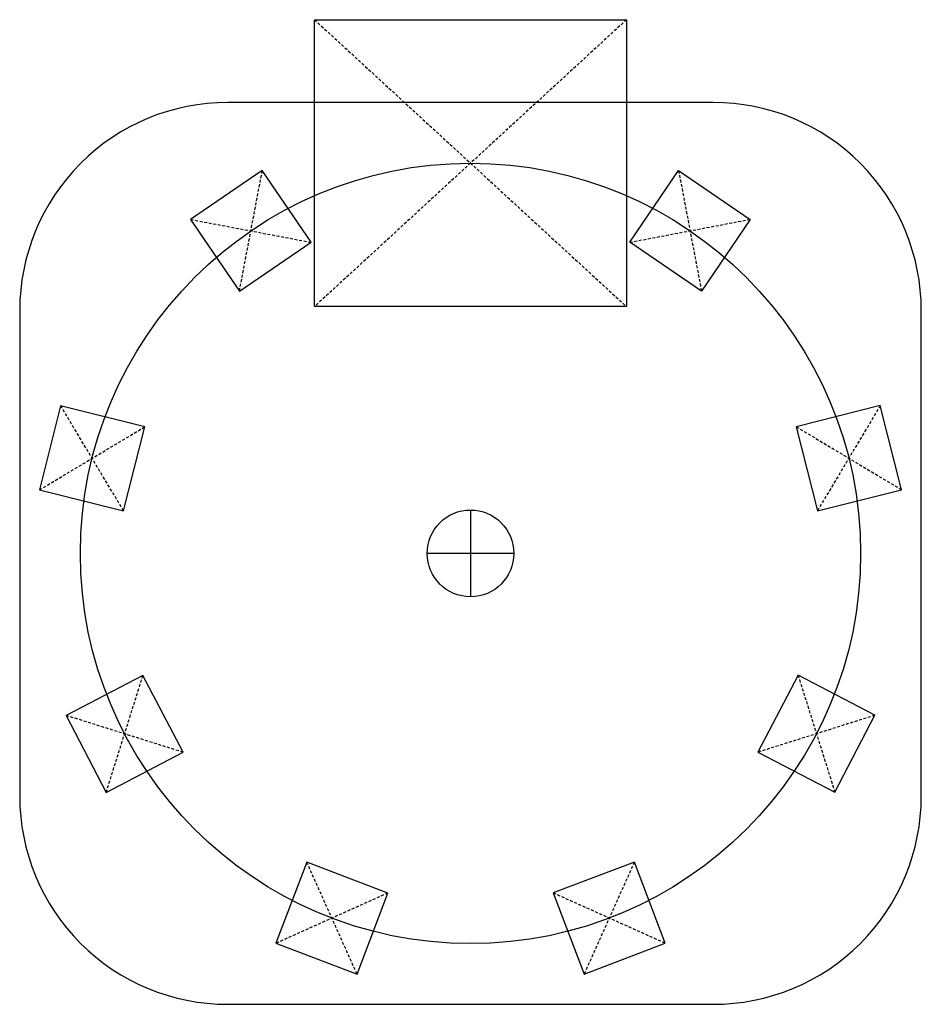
# Model space of a CAD drawing. Header units: millimetres. Extents: x -26 to 26, y -26 to 30.8.
import ezdxf

# ---------------------------------------------------------------- set-up
doc = ezdxf.new("R2010")
doc.units = ezdxf.units.MM
doc.linetypes.add('DASHED', pattern=[0.2067, 0.1654, -0.0413])

msp = doc.modelspace()

# ---------------------------------------------------------------- linework, layer by layer
at = {"color": 2, "linetype": 'DASHED', "lineweight": 25, "true_color": 0xffff00}
for p, q in [((-9, 30.773), (9, 14.227)), ((9, 30.773), (-9, 14.227)), ((-13.325, 15.122), (-12.008, 22.07)), ((12, 22.074), (13.32, 15.127)), ((-16.14, 19.255), (-9.193, 17.937)), ((9.186, 17.94), (16.133, 19.261)), ((23.635, 8.522), (20.006, 2.454)), ((-20.007, 2.447), (-23.638, 8.514)), ((-24.856, 3.664), (-18.789, 7.296)), ((18.786, 7.303), (24.855, 3.673)), ((-21.01, -13.778), (-18.889, -7.033)), ((18.891, -7.026), (21.015, -13.771)), ((-16.577, -11.466), (-23.322, -9.345)), ((23.325, -9.337), (16.581, -11.46)), ((-6.545, -24.257), (-9.443, -17.807)), ((9.449, -17.804), (6.554, -24.255)), ((-4.769, -19.583), (-11.219, -22.481)), ((11.227, -22.477), (4.776, -19.582))]:
    msp.add_line(p, q, dxfattribs=at)
for p, q in [((0, 2.5), (0, -2.5)), ((2.5, 0), (-2.5, 0))]:
    msp.add_line(p, q)
for points in [[(-9, 30.773), (9, 30.773), (9, 14.227), (-9, 14.227)], [(-9.193, 17.937), (-12.008, 22.07), (-16.14, 19.255), (-13.325, 15.122)], [(9.186, 17.94), (12, 22.074), (16.133, 19.261), (13.32, 15.127)], [(20.006, 2.454), (24.855, 3.673), (23.635, 8.522), (18.786, 7.303)], [(-18.789, 7.296), (-23.638, 8.514), (-24.856, 3.664), (-20.007, 2.447)], [(-18.889, -7.033), (-23.322, -9.345), (-21.01, -13.778), (-16.577, -11.466)], [(16.581, -11.46), (21.015, -13.771), (23.325, -9.337), (18.891, -7.026)], [(-9.443, -17.807), (-11.219, -22.481), (-6.545, -24.257), (-4.769, -19.583)], [(4.776, -19.582), (6.554, -24.255), (11.227, -22.477), (9.449, -17.804)]]:
    msp.add_lwpolyline(points, close=True)
msp.add_lwpolyline([(-26, 14), (-26, -14, 0.414214), (-14, -26), (14, -26, 0.414214), (26, -14), (26, 14, 0.414214), (14, 26), (-14, 26, 0.414214)], format="xyb", close=True)
for radius in [22.5, 2.5]:
    msp.add_circle((0, 0), radius)

doc.saveas('drawing.dxf')
